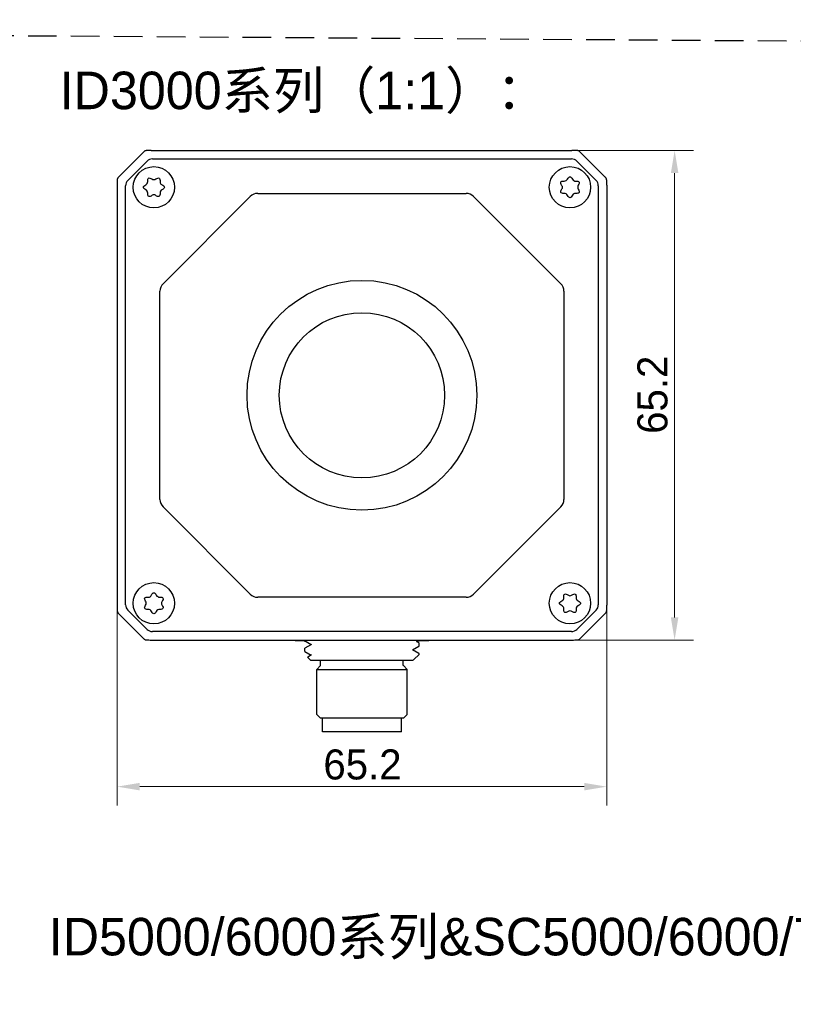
# Model space of a CAD drawing. Header units: millimetres. Extents: x 2329 to 5782, y 1296 to 2780.
# Tile 32 of 123: x 3074 to 3177, y 2300 to 2431. Entities that reach past the tile are written whole.
import ezdxf

# ---------------------------------------------------------------- set-up
doc = ezdxf.new("R2010")
doc.units = ezdxf.units.MM
doc.header["$LTSCALE"] = 0.3
doc.linetypes.add('DASHED', pattern=[19.05, 12.7, -6.35])
doc.layers.add('00-轮廓线', color=7, linetype='Continuous', lineweight=30)
doc.layers.add('06_ALL_SURFS', color=7, linetype='Continuous')
doc.layers.add('51__DRAFT_DIMS', color=7, linetype='Continuous')
doc.styles.add('11', font='兰亭黑 GBK.TTF', dxfattribs={"height": 3})
doc.styles.add('3', font='兰亭黑 GBK.TTF', dxfattribs={"height": 4})
doc.styles.add('尺寸值样式', font='兰亭黑 GBK.TTF', dxfattribs={"height": 4})
doc.dimstyles.new('1直线标注', dxfattribs={"dimtxt": 4, "dimasz": 3, "dimexe": 2.5, "dimexo": 0, "dimtad": 1, "dimdec": 1, "dimdsep": 46, "dimtxsty": '尺寸值样式', "dimcen": 0, "dimclrd": 8, "dimclre": 8, "dimclrt": 7, "dimadec": 0, "dimazin": 0, "dimtp": 0.001, "dimtm": 0.001, "dimtfac": 1, "dimtdec": 1, "dimtmove": 0, "dimatfit": 0, "dimldrblk": '_FILLED', "dimfxl": 1, "dimtolj": 1, "dimlwd": 15, "dimlwe": 15, "dimarcsym": 0})

# ---------------------------------------------------------------- blocks, each defined once
blk = doc.blocks.new('*D113')
at = {"layer": '51__DRAFT_DIMS', "color": 8, "lineweight": 15}
for p, q in [((3147.71, 2413.53), (3163.9, 2413.53)), ((3161.4, 2351.35), (3161.4, 2410.53)), ((3147.71, 2348.35), (3163.9, 2348.35))]:
    blk.add_line(p, q, dxfattribs=at)
at = {"layer": '51__DRAFT_DIMS', "color": 8}
for points in [[(3161.9, 2410.53), (3160.9, 2410.53), (3161.4, 2413.53)], [(3160.9, 2351.35), (3161.9, 2351.35), (3161.4, 2348.35)]]:
    blk.add_solid(points, dxfattribs=at)
at = {"layer": 'Defpoints', "color": 0}
for p in [(3147.71, 2413.53), (3161.4, 2413.53), (3147.71, 2348.35)]:
    blk.add_point(p, dxfattribs=at)
at = {"layer": '51__DRAFT_DIMS', "color": 7, "insert": (3156.44, 2381.01), "char_height": 4, "attachment_point": 2, "rotation": 90, "style": '3'}
blk.add_mtext('\\A1;65.2', dxfattribs=at)
blk = doc.blocks.new('_FILLED')
at = {"color": 0, "linetype": 'ByBlock'}
blk.add_solid([(0, 0), (-1, 0.167), (-1, -0.167)], dxfattribs=at)
blk = doc.blocks.new('*D114')
at = {"layer": '51__DRAFT_DIMS', "color": 8, "lineweight": 15}
for p, q in [((3087.18, 2352.99), (3087.18, 2326.32)), ((3152.36, 2352.99), (3152.36, 2326.32)), ((3149.36, 2328.82), (3090.18, 2328.82))]:
    blk.add_line(p, q, dxfattribs=at)
at = {"layer": '51__DRAFT_DIMS', "color": 8}
for points in [[(3090.18, 2329.32), (3090.18, 2328.32), (3087.18, 2328.82)], [(3149.36, 2328.32), (3149.36, 2329.32), (3152.36, 2328.82)]]:
    blk.add_solid(points, dxfattribs=at)
at = {"layer": 'Defpoints', "color": 0}
for p in [(3087.18, 2352.99), (3152.36, 2352.99), (3087.18, 2328.82)]:
    blk.add_point(p, dxfattribs=at)
at = {"layer": '51__DRAFT_DIMS', "color": 7, "insert": (3119.84, 2333.78), "char_height": 4, "attachment_point": 2, "style": '3'}
blk.add_mtext('\\A1;65.2', dxfattribs=at)

msp = doc.modelspace()

# ---------------------------------------------------------------- linework, layer by layer
msp.add_line((3127.04486, 2348.14079), (3127.36764, 2348.24079))
at = {"layer": '00-轮廓线', "linetype": 'DASHED'}
msp.add_lwpolyline([(2760.99693, 2430.95756), (3377.7121, 2426.77898), (3376.10439, 1325.73027), (2826.73708, 1325.8022), (2763.74853, 1325.76623)], close=True, dxfattribs=at)
at = {"layer": '06_ALL_SURFS'}
for p, q in [((3090.75201, 2413.37695), (3087.33162, 2409.95656)), ((3091.15247, 2413.52651), (3091.12534, 2413.52565)), ((3091.18267, 2413.52726), (3091.15247, 2413.52651)), ((3091.23558, 2413.52829), (3091.18267, 2413.52726)), ((3091.32054, 2413.52949), (3091.23558, 2413.52829)), ((3091.47385, 2413.53088), (3091.32054, 2413.52949)), ((3091.71178, 2413.53188), (3091.47385, 2413.53088)), ((3091.71178, 2413.53188), (3147.71403, 2413.53191)), ((3147.9621, 2413.53144), (3147.71403, 2413.53198)), ((3148.14177, 2413.53024), (3147.9621, 2413.53144)), ((3148.24446, 2413.52911), (3148.14177, 2413.53024)), ((3148.30997, 2413.52811), (3148.24446, 2413.52911)), ((3148.3645, 2413.52699), (3148.30997, 2413.52811)), ((3152.20381, 2409.95642), (3148.78342, 2413.37681)), ((3088.59441, 2409.55131), (3091.15712, 2412.11402)), ((3091.86325, 2412.40651), (3147.67203, 2412.40651)), ((3148.37817, 2412.11402), (3150.94087, 2409.55131)), ((3087.17699, 2409.13524), (3087.17655, 2352.88493)), ((3087.17819, 2409.31491), (3087.17699, 2409.13524)), ((3087.17932, 2409.4176), (3087.17819, 2409.31491)), ((3087.18032, 2409.48311), (3087.17932, 2409.4176)), ((3087.18144, 2409.53765), (3087.18032, 2409.48311)), ((3088.30192, 2353.0364), (3088.30192, 2408.84518)), ((3151.23337, 2408.84518), (3151.23337, 2353.0364)), ((3152.35337, 2409.55596), (3152.35251, 2409.5831)), ((3152.35546, 2409.4531), (3152.35447, 2409.50923)), ((3152.35686, 2409.3399), (3152.35546, 2409.4531)), ((3152.35823, 2409.14896), (3152.35686, 2409.3399)), ((3152.35884, 2408.9012), (3152.35823, 2409.14896)), ((3152.35884, 2408.9012), (3152.35876, 2352.9944)), ((3093.28379, 2395.80332), (3104.90511, 2407.42464)), ((3105.88896, 2407.83217), (3133.64632, 2407.83217)), ((3134.63018, 2407.42464), (3146.2515, 2395.80332)), ((3092.87626, 2367.06211), (3092.87626, 2394.81947)), ((3146.65903, 2394.81947), (3146.65903, 2367.06211)), ((3104.90511, 2354.45693), (3093.28379, 2366.07825)), ((3146.2515, 2366.07825), (3134.63018, 2354.45693)), ((3133.64632, 2354.0494), (3105.88896, 2354.0494)), ((3087.17655, 2352.88493), (3087.17755, 2352.64699)), ((3087.17755, 2352.64699), (3087.17895, 2352.49368)), ((3087.17895, 2352.49368), (3087.18014, 2352.40872)), ((3087.18014, 2352.40872), (3087.18117, 2352.35581)), ((3087.18117, 2352.35581), (3087.18192, 2352.32562)), ((3152.35384, 2352.34393), (3152.35497, 2352.39846)), ((3152.35497, 2352.39846), (3152.35597, 2352.46397)), ((3152.35597, 2352.46397), (3152.3571, 2352.56666)), ((3152.3571, 2352.56666), (3152.35829, 2352.74633)), ((3152.35829, 2352.74633), (3152.35884, 2352.9944)), ((3087.18192, 2352.32562), (3087.18278, 2352.29848)), ((3091.15712, 2349.76756), (3088.59441, 2352.33026)), ((3150.94087, 2352.33026), (3148.37817, 2349.76756))]:
    msp.add_line(p, q, dxfattribs=at)
at = {"layer": '06_ALL_SURFS', "color": 7}
for p, q in [((3087.33148, 2351.92515), (3090.75187, 2348.50476)), ((3148.78328, 2348.50462), (3152.20367, 2351.92501)), ((3147.67203, 2349.47506), (3091.86325, 2349.47506)), ((3091.17078, 2348.35459), (3091.22532, 2348.35346)), ((3091.22532, 2348.35346), (3091.29083, 2348.35246)), ((3091.29083, 2348.35246), (3091.39352, 2348.35133)), ((3091.39352, 2348.35133), (3091.57319, 2348.35014)), ((3091.57319, 2348.35014), (3147.91614, 2348.34995)), ((3110.86427, 2348.30517), (3110.86764, 2348.24079)), ((3112.16764, 2348.24079), (3110.86774, 2348.24079)), ((3112.16764, 2348.14079), (3112.16764, 2348.24079)), ((3112.17746, 2347.25972), (3112.16764, 2347.2484)), ((3112.16764, 2346.84865), (3112.16764, 2347.2484)), ((3112.3444, 2348.14079), (3112.16924, 2348.14079)), ((3113.04497, 2347.76132), (3112.17746, 2347.25972)), ((3112.3444, 2348.14079), (3113.02281, 2347.74851)), ((3126.49064, 2347.03584), (3127.35795, 2347.5373)), ((3127.35779, 2347.95987), (3127.04486, 2348.14079)), ((3127.35795, 2347.53728), (3127.36764, 2347.54854)), ((3128.66753, 2348.24079), (3127.36764, 2348.24079)), ((3127.36764, 2347.54854), (3127.36764, 2347.94847)), ((3128.67102, 2348.30518), (3128.66764, 2348.24079)), ((3128.671, 2348.3052), (3128.67322, 2348.32902)), ((3128.67322, 2348.32902), (3128.67759, 2348.34967)), ((3147.91614, 2348.34995), (3148.11553, 2348.3511)), ((3148.11553, 2348.3511), (3148.23743, 2348.35237)), ((3148.23743, 2348.35237), (3148.31841, 2348.35362)), ((3148.31841, 2348.35362), (3148.36808, 2348.35468)), ((3148.36808, 2348.35468), (3148.39681, 2348.35548)), ((3112.1774, 2346.83739), (3112.16764, 2346.84865)), ((3112.1774, 2346.83739), (3113.02279, 2346.34859)), ((3112.96764, 2345.64079), (3112.54318, 2346.06525)), ((3113.04486, 2346.36136), (3112.54595, 2346.07286)), ((3127.35798, 2346.55971), (3126.51257, 2347.04852)), ((3126.67673, 2345.74987), (3127.36764, 2346.44078)), ((3127.36764, 2346.44078), (3127.36764, 2346.54853)), ((3126.52504, 2345.64079), (3112.96765, 2345.64079)), ((3114.24264, 2344.94079), (3113.74264, 2344.44079)), ((3114.26764, 2344.96579), (3114.26764, 2345.64079)), ((3125.26764, 2344.96579), (3125.26764, 2345.64079)), ((3125.29264, 2344.94079), (3125.79264, 2344.44079)), ((3113.74264, 2338.44079), (3113.74264, 2344.44079)), ((3113.74264, 2344.44079), (3125.79264, 2344.44079)), ((3125.79264, 2338.44079), (3125.79264, 2344.44079)), ((3114.24264, 2337.94079), (3113.74264, 2338.44079)), ((3125.29264, 2337.94079), (3114.24264, 2337.94079)), ((3114.51764, 2336.14079), (3114.51764, 2337.94079)), ((3125.01764, 2336.14079), (3125.01764, 2337.94079)), ((3125.29264, 2337.94079), (3125.79264, 2338.44079)), ((3125.01756, 2336.14079), (3114.51773, 2336.14079))]:
    msp.add_line(p, q, dxfattribs=at)
at = {"layer": '06_ALL_SURFS'}
for points in [[(3091.12534, 2413.52565), (3091.11277, 2413.52516), (3091.10101, 2413.52462), (3091.08963, 2413.52399), (3091.07692, 2413.52313), (3091.06188, 2413.52182), (3091.0449, 2413.5199), (3091.02598, 2413.51712), (3091.00427, 2413.51306), (3090.98029, 2413.50743), (3090.95613, 2413.50049), (3090.93257, 2413.49244), (3090.90892, 2413.483), (3090.8851, 2413.47206), (3090.86113, 2413.45945), (3090.83723, 2413.44516), (3090.81378, 2413.42928), (3090.79088, 2413.41179), (3090.76866, 2413.39268), (3090.75207, 2413.37683)], [(3148.78342, 2413.37681), (3148.75962, 2413.3991), (3148.73657, 2413.41814), (3148.71279, 2413.43552), (3148.68846, 2413.4512), (3148.66365, 2413.46525), (3148.63854, 2413.47766), (3148.61344, 2413.48838), (3148.58817, 2413.49761), (3148.56312, 2413.50527), (3148.53955, 2413.51122), (3148.51738, 2413.51574), (3148.49669, 2413.51906), (3148.47888, 2413.52127), (3148.46483, 2413.52261), (3148.45319, 2413.52351), (3148.44199, 2413.52421), (3148.4308, 2413.52479), (3148.41967, 2413.52528), (3148.40764, 2413.52573), (3148.39442, 2413.52617), (3148.3645, 2413.52699)], [(3087.33162, 2409.95656), (3087.30933, 2409.93277), (3087.29029, 2409.90971), (3087.27291, 2409.88593), (3087.25723, 2409.8616), (3087.24318, 2409.83679), (3087.23077, 2409.81168), (3087.22005, 2409.78659), (3087.21083, 2409.76131), (3087.20316, 2409.73626), (3087.19721, 2409.71269), (3087.19269, 2409.69052), (3087.18937, 2409.66984), (3087.18717, 2409.65202), (3087.18582, 2409.63797), (3087.18492, 2409.62633), (3087.18422, 2409.61513), (3087.18364, 2409.60395), (3087.18315, 2409.59282), (3087.1827, 2409.58078), (3087.18226, 2409.56756), (3087.18144, 2409.53765)], [(3152.35251, 2409.5831), (3152.35202, 2409.59566), (3152.35148, 2409.60742), (3152.35085, 2409.6188), (3152.34999, 2409.63152), (3152.34868, 2409.64655), (3152.34675, 2409.66353), (3152.34398, 2409.68245), (3152.33991, 2409.70416), (3152.33429, 2409.72814), (3152.32735, 2409.7523), (3152.31929, 2409.77586), (3152.30986, 2409.79952), (3152.29891, 2409.82333), (3152.2863, 2409.8473), (3152.27201, 2409.8712), (3152.25613, 2409.89465), (3152.23864, 2409.91755), (3152.21954, 2409.93977), (3152.20369, 2409.95636)], [(3152.35447, 2409.50923), (3152.35412, 2409.52576), (3152.35337, 2409.55596)], [(3152.20367, 2351.92501), (3152.22596, 2351.94881), (3152.245, 2351.97187), (3152.26237, 2351.99564), (3152.27806, 2352.01997), (3152.29211, 2352.04478), (3152.30452, 2352.0699), (3152.31524, 2352.09499), (3152.32446, 2352.12026), (3152.33213, 2352.14531), (3152.33808, 2352.16888), (3152.3426, 2352.19105), (3152.34592, 2352.21174), (3152.34812, 2352.22955), (3152.34947, 2352.2436), (3152.35036, 2352.25524), (3152.35106, 2352.26644), (3152.35164, 2352.27763), (3152.35213, 2352.28876), (3152.35259, 2352.30079), (3152.35303, 2352.31401), (3152.35384, 2352.34393)], [(3087.18278, 2352.29848), (3087.18327, 2352.28591), (3087.18381, 2352.27415), (3087.18444, 2352.26277), (3087.1853, 2352.25006), (3087.18661, 2352.23503), (3087.18853, 2352.21805), (3087.19131, 2352.19912), (3087.19537, 2352.17741), (3087.201, 2352.15344), (3087.20794, 2352.12927), (3087.21599, 2352.10571), (3087.22543, 2352.08206), (3087.23637, 2352.05825), (3087.24898, 2352.03427), (3087.26327, 2352.01038), (3087.27915, 2351.98692), (3087.29664, 2351.96402), (3087.31575, 2351.9418), (3087.3316, 2351.92521)]]:
    msp.add_lwpolyline(points, dxfattribs=at)
at = {"layer": '06_ALL_SURFS', "color": 7}
for points in [[(3090.75187, 2348.50477), (3090.77566, 2348.48247), (3090.79872, 2348.46343), (3090.8225, 2348.44606), (3090.84683, 2348.43037), (3090.87164, 2348.41632), (3090.89675, 2348.40391), (3090.92185, 2348.39319), (3090.94712, 2348.38397), (3090.97217, 2348.3763), (3090.99574, 2348.37035), (3091.01791, 2348.36584), (3091.0386, 2348.36251), (3091.05641, 2348.36031), (3091.07046, 2348.35896), (3091.0821, 2348.35807), (3091.0933, 2348.35737), (3091.10448, 2348.35679), (3091.11561, 2348.3563), (3091.12765, 2348.35584), (3091.14087, 2348.3554), (3091.17078, 2348.35459)], [(3148.39681, 2348.35548), (3148.40995, 2348.35592), (3148.42252, 2348.35641), (3148.43428, 2348.35696), (3148.44566, 2348.35758), (3148.45837, 2348.35844), (3148.4734, 2348.35975), (3148.49039, 2348.36168), (3148.50931, 2348.36445), (3148.53102, 2348.36852), (3148.55499, 2348.37415), (3148.57916, 2348.38108), (3148.60272, 2348.38914), (3148.62637, 2348.39857), (3148.65018, 2348.40952), (3148.67416, 2348.42213), (3148.69805, 2348.43642), (3148.72151, 2348.4523), (3148.74441, 2348.46979), (3148.76663, 2348.48889), (3148.78322, 2348.50474)], [(3110.85768, 2348.34967), (3110.86205, 2348.32924), (3110.86429, 2348.30521)]]:
    msp.add_lwpolyline(points, dxfattribs=at)
at = {"layer": '06_ALL_SURFS'}
for centre, radius in [((3092.06764, 2408.64079), 2.75), ((3147.46764, 2408.64079), 2.75), ((3119.76764, 2380.94079), 15.3), ((3119.76764, 2380.94079), 11), ((3092.06764, 2353.24079), 2.75), ((3147.46764, 2353.24079), 2.75)]:
    msp.add_circle(centre, radius, dxfattribs=at)
for centre, radius, start, end in [((3090.78471, 2409.38149), 0.46217, 296.7657738, 3.2342262), ((3092.06764, 2410.15291), 0.48792, 237.1925011, 302.807499), ((3093.25661, 2409.32723), 0.37218, 175.3043116, 244.6956884), ((3146.09475, 2408.64079), 0.37218, 325.3043116, 34.6956884), ((3146.71158, 2409.95032), 0.48792, 267.192501, 332.8074989), ((3148.20835, 2409.92372), 0.46217, 206.7657738, 273.2342262), ((3148.97977, 2408.64079), 0.48792, 147.1925011, 212.807499), ((3090.75811, 2407.88473), 0.48792, 357.192501, 62.8074989), ((3092.06764, 2407.26789), 0.37218, 55.3043116, 124.6956884), ((3093.35058, 2407.90008), 0.46217, 116.7657738, 183.2342262), ((3105.88896, 2406.44079), 1.39139, 90, 135), ((3133.64632, 2406.44079), 1.39139, 45, 90), ((3146.72694, 2407.35785), 0.46217, 26.7657738, 93.2342262), ((3148.15409, 2407.45183), 0.37218, 85.3043116, 154.6956884), ((3094.26764, 2394.81947), 1.39139, 135, 180), ((3145.26764, 2394.81947), 1.39139, 0, 45), ((3094.26764, 2367.06211), 1.39139, 180, 225), ((3145.26764, 2367.06211), 1.39139, 315, 0), ((3091.3812, 2354.42975), 0.37218, 265.3043116, 334.6956884), ((3092.80835, 2354.52372), 0.46217, 206.7657738, 273.2342262), ((3105.88896, 2355.44079), 1.39139, 225, 270), ((3133.64632, 2355.44079), 1.39139, 270, 315), ((3146.18471, 2353.98149), 0.46217, 296.7657738, 3.2342262), ((3147.46764, 2354.61368), 0.37218, 235.3043116, 304.6956884), ((3148.77718, 2353.99685), 0.48792, 177.192501, 242.8074989), ((3090.55552, 2353.24079), 0.48792, 327.1925011, 32.807499), ((3091.32694, 2351.95785), 0.46217, 26.7657738, 93.2342262), ((3092.82371, 2351.93125), 0.48792, 87.192501, 152.8074989), ((3093.44054, 2353.24079), 0.37218, 145.3043116, 214.6956884), ((3146.27868, 2352.55434), 0.37218, 355.3043116, 64.6956884), ((3148.75058, 2352.50008), 0.46217, 116.7657738, 183.2342262), ((3147.46764, 2351.72866), 0.48792, 57.1925011, 122.807499)]:
    msp.add_arc(centre, radius, start, end, dxfattribs=at)
at = {"layer": '06_ALL_SURFS', "color": 7}
msp.add_arc((3119.72236, 2333.45467), 15.00666, 80.1649826, 80.1675735, dxfattribs=at)
at = {"layer": '06_ALL_SURFS'}
for centre, major_axis in [((3091.86439, 2411.40514), (-0.3833, 0.92536)), ((3147.6709, 2411.40514), (0.3833, 0.92536)), ((3089.30329, 2408.84404), (-0.92536, 0.3833)), ((3150.23199, 2408.84404), (0.92536, 0.3833)), ((3089.30329, 2353.03753), (-0.92536, -0.3833)), ((3150.23199, 2353.03753), (0.92536, -0.3833))]:
    msp.add_ellipse(centre, major_axis=major_axis, ratio=0.998394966, start_param=5.891053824, end_param=6.67531679, dxfattribs=at)
at = {"layer": '06_ALL_SURFS', "color": 7}
for centre, major_axis in [((3091.86439, 2350.47644), (-0.3833, -0.92536)), ((3147.6709, 2350.47644), (0.3833, -0.92536))]:
    msp.add_ellipse(centre, major_axis=major_axis, ratio=0.998394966, start_param=5.891053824, end_param=6.67531679, dxfattribs=at)
at = {"layer": '06_ALL_SURFS'}
for points, knots in [([(3147.14558, 2409.72735), (3147.25293, 2409.93631), (3147.46964, 2410.14721), (3147.68635, 2409.93239), (3147.7957, 2409.71559)], [0, 0, 0, 0, 0.495394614, 1, 1, 1, 1]), ([(3090.98108, 2408.31872), (3090.77212, 2408.42608), (3090.56122, 2408.64278), (3090.77604, 2408.85949), (3090.99284, 2408.96884)], [0, 0, 0, 0, 0.495394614, 1, 1, 1, 1]), ([(3091.24614, 2409.40757), (3091.23244, 2409.64999), (3091.3127, 2409.94439), (3091.60583, 2409.8701), (3091.80328, 2409.74281)], [0, 0, 0, 0, 0.504605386, 1, 1, 1, 1]), ([(3092.33201, 2409.74281), (3092.52946, 2409.8701), (3092.83247, 2409.94689), (3092.90802, 2409.62972), (3092.88567, 2409.3577)], [0, 0, 0, 0, 0.479233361, 1, 1, 1, 1]), ([(3093.09753, 2408.99076), (3093.34427, 2408.8741), (3093.58329, 2408.64809), (3093.35924, 2408.42209), (3093.14244, 2408.31273)], [0, 0, 0, 0, 0.516167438, 1, 1, 1, 1]), ([(3146.40075, 2408.85264), (3146.24539, 2409.07704), (3146.15223, 2409.3895), (3146.45304, 2409.47449), (3146.68768, 2409.46299)], [0, 0, 0, 0, 0.520766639, 1, 1, 1, 1]), ([(3148.23442, 2409.46229), (3148.47685, 2409.47599), (3148.77124, 2409.39573), (3148.69695, 2409.1026), (3148.56967, 2408.90515)], [0, 0, 0, 0, 0.504605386, 1, 1, 1, 1]), ([(3091.85579, 2407.5739), (3091.63139, 2407.41854), (3091.31893, 2407.32538), (3091.23394, 2407.62619), (3091.24545, 2407.86083)], [0, 0, 0, 0, 0.520766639, 1, 1, 1, 1]), ([(3092.88915, 2407.87401), (3092.90285, 2407.63158), (3092.81914, 2407.32455), (3092.5039, 2407.41854), (3092.2795, 2407.5739)], [0, 0, 0, 0, 0.483832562, 1, 1, 1, 1]), ([(3146.70087, 2407.81928), (3146.45844, 2407.80559), (3146.1514, 2407.88929), (3146.24539, 2408.20453), (3146.40075, 2408.42893)], [0, 0, 0, 0, 0.483832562, 1, 1, 1, 1]), ([(3147.81762, 2407.61091), (3147.70096, 2407.36416), (3147.47495, 2407.12514), (3147.24894, 2407.34919), (3147.13959, 2407.56599)], [0, 0, 0, 0, 0.516167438, 1, 1, 1, 1]), ([(3148.56967, 2408.37642), (3148.69695, 2408.17897), (3148.77375, 2407.87596), (3148.45658, 2407.80041), (3148.18456, 2407.82276)], [0, 0, 0, 0, 0.479233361, 1, 1, 1, 1]), ([(3090.96562, 2353.50515), (3090.83833, 2353.7026), (3090.76154, 2354.00561), (3091.07871, 2354.08116), (3091.35073, 2354.05882)], [0, 0, 0, 0, 0.479233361, 1, 1, 1, 1]), ([(3091.71767, 2354.27067), (3091.83433, 2354.51741), (3092.06034, 2354.75643), (3092.28635, 2354.53239), (3092.3957, 2354.31559)], [0, 0, 0, 0, 0.516167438, 1, 1, 1, 1]), ([(3092.83442, 2354.06229), (3093.07685, 2354.07599), (3093.38388, 2353.99228), (3093.28989, 2353.67704), (3093.13454, 2353.45264)], [0, 0, 0, 0, 0.483832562, 1, 1, 1, 1]), ([(3146.64614, 2354.00757), (3146.63244, 2354.24999), (3146.71615, 2354.55703), (3147.03139, 2354.46304), (3147.25579, 2354.30768)], [0, 0, 0, 0, 0.483832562, 1, 1, 1, 1]), ([(3147.6795, 2354.30768), (3147.9039, 2354.46304), (3148.21635, 2354.5562), (3148.30135, 2354.25539), (3148.28984, 2354.02075)], [0, 0, 0, 0, 0.520766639, 1, 1, 1, 1]), ([(3091.30087, 2352.41928), (3091.05844, 2352.40559), (3090.76404, 2352.48585), (3090.83833, 2352.77897), (3090.96562, 2352.97642)], [0, 0, 0, 0, 0.504605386, 1, 1, 1, 1]), ([(3093.13454, 2353.02893), (3093.28989, 2352.80453), (3093.38305, 2352.49208), (3093.08224, 2352.40708), (3092.8476, 2352.41859)], [0, 0, 0, 0, 0.520766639, 1, 1, 1, 1]), ([(3146.43776, 2352.89081), (3146.19102, 2353.00747), (3145.952, 2353.23348), (3146.17604, 2353.45949), (3146.39284, 2353.56884)], [0, 0, 0, 0, 0.516167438, 1, 1, 1, 1]), ([(3147.20328, 2352.13876), (3147.00583, 2352.01148), (3146.70282, 2351.93468), (3146.62727, 2352.25185), (3146.64961, 2352.52387)], [0, 0, 0, 0, 0.479233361, 1, 1, 1, 1]), ([(3148.28915, 2352.47401), (3148.30285, 2352.23158), (3148.22258, 2351.93719), (3147.92946, 2352.01148), (3147.73201, 2352.13876)], [0, 0, 0, 0, 0.504605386, 1, 1, 1, 1]), ([(3148.55421, 2353.56285), (3148.76317, 2353.4555), (3148.97406, 2353.23879), (3148.75924, 2353.02209), (3148.54244, 2352.91273)], [0, 0, 0, 0, 0.495394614, 1, 1, 1, 1]), ([(3092.38971, 2352.15422), (3092.28235, 2351.94527), (3092.06565, 2351.73437), (3091.84894, 2351.94919), (3091.73959, 2352.16599)], [0, 0, 0, 0, 0.495394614, 1, 1, 1, 1])]:
    msp.add_open_spline(points, degree=3, knots=knots, dxfattribs=at)
at = {"layer": '06_ALL_SURFS', "color": 7}
for points, knots in [([(3127.35779, 2347.95984), (3127.35928, 2347.95898), (3127.36347, 2347.95634), (3127.36764, 2347.95184), (3127.36764, 2347.94844)], [0, 0, 0, 0, 0.336403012, 1, 1, 1, 1]), ([(3112.54317, 2346.06527), (3112.54223, 2346.0662), (3112.54092, 2346.07), (3112.54439, 2346.07193), (3112.54598, 2346.07284)], [0, 0, 0, 0, 0.419472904, 1, 1, 1, 1]), ([(3127.35798, 2346.55971), (3127.35944, 2346.55887), (3127.36356, 2346.55628), (3127.36764, 2346.55186), (3127.36764, 2346.54853)], [0, 0, 0, 0, 0.336283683, 1, 1, 1, 1]), ([(3126.42404, 2345.64079), (3126.44385, 2345.64629), (3126.5096, 2345.66567), (3126.5748, 2345.6885), (3126.61766, 2345.71023)], [0, 0, 0, 0, 0.29954819, 1, 1, 1, 1]), ([(3126.63633, 2345.72031), (3126.64044, 2345.72269), (3126.6547, 2345.73136), (3126.66827, 2345.74141), (3126.67673, 2345.74987)], [0, 0, 0, 0, 0.284155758, 1, 1, 1, 1])]:
    msp.add_open_spline(points, degree=3, knots=knots, dxfattribs=at)
msp.add_open_spline([(3126.61766, 2345.71023), (3126.62397, 2345.71343), (3126.63021, 2345.71677), (3126.63633, 2345.72031)], degree=3, dxfattribs=at)

# ---------------------------------------------------------------- texts
at = {"layer": '00-轮廓线', "char_height": 5, "attachment_point": 1, "style": '11'}
for s, insert, width in [('ID3000系列（1:1）：', (3079.53144, 2424.0389), 133.2646888), ('ID5000/6000系列&SC5000/6000/7000（1:1）：', (3078.07812, 2311.34887), 158.9423007)]:
    msp.add_mtext(s, dxfattribs=dict(at, insert=insert, width=width))

# ---------------------------------------------------------------- dimensions: what is measured, and where the dimension line sits
at = {"layer": '51__DRAFT_DIMS', "color": 4}
for base, p1, p2, angle, picture, middle in [((3161.40139, 2413.53191), (3147.71403, 2348.34967), (3147.71403, 2413.53191), 90, '*D113', (3161.40139, 2381.00817)), ((3087.17652, 2328.81677), (3152.35876, 2352.9944), (3087.17652, 2352.9944), 180, '*D114', (3119.83503, 2328.81677))]:
    dim = msp.add_linear_dim(base=base, p1=p1, p2=p2, angle=angle, dimstyle='1直线标注', override={"dimtxsty": '3'}, dxfattribs=at)
    dim.commit()
    dim.dimension.update_dxf_attribs({"geometry": picture, "text_midpoint": middle, "dimtype": 160})

doc.saveas('drawing.dxf')
